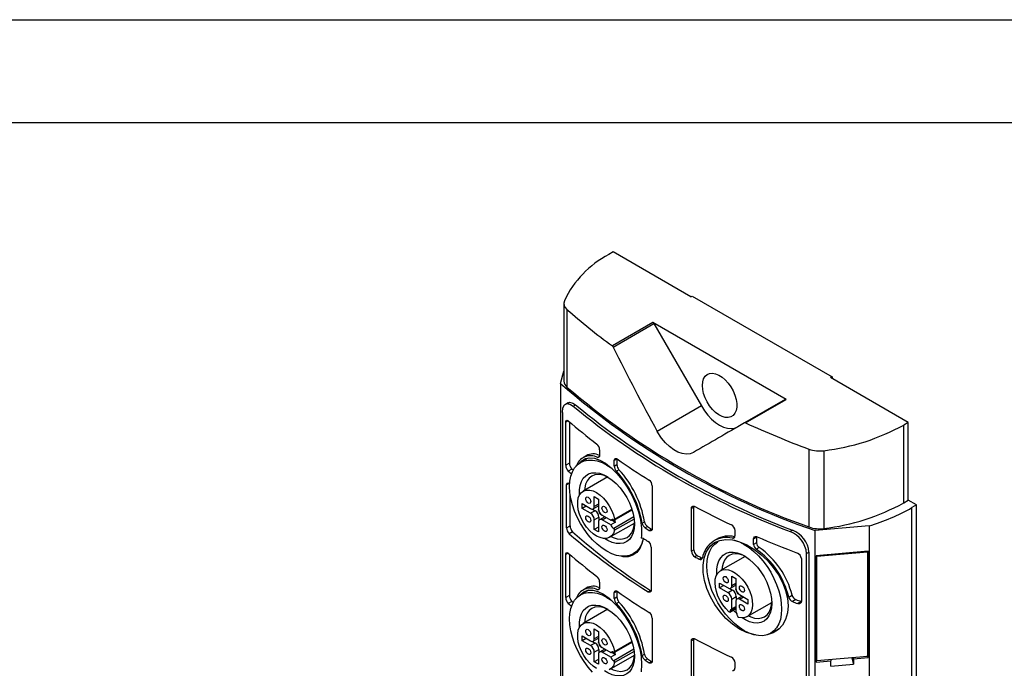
# Model space of a CAD drawing. Header units: millimetres. Extents: x 0 to 699, y 0 to 540.
# Tile 8 of 9: x 394 to 546, y 440 to 540. Entities that reach past the tile are written whole.
import ezdxf

# ---------------------------------------------------------------- set-up
doc = ezdxf.new("R2010")
doc.units = ezdxf.units.MM
doc.header["$LTSCALE"] = 2.5
doc.layers.add('TEXT', color=140, linetype='Continuous', lineweight=25)

msp = doc.modelspace()

# ---------------------------------------------------------------- linework, layer by layer
at = {"color": 7, "linetype": 'Continuous'}
msp.add_line((0.006, 539.757), (698.506, 539.757), dxfattribs=at)
for p, q in [((486.122, 503.926), (485.415, 503.518)), ((498.108, 497.007), (486.122, 503.926)), ((498.108, 497.007), (498.32, 497.129)), ((498.32, 497.129), (519.887, 484.679)), ((478.486, 496.015), (478.486, 484.012)), ((478.967, 495.074), (478.967, 483.071)), ((492.243, 493.045), (485.979, 489.429)), ((486.112, 489.26), (492.393, 492.886)), ((512.811, 481.171), (492.243, 493.045)), ((492.393, 492.886), (499.727, 480.183)), ((477.985, 483.636), (478.486, 485.515)), ((477.985, 483.636), (477.985, 394.552)), ((519.887, 484.679), (519.674, 484.557)), ((531.66, 477.637), (519.674, 484.557)), ((519.887, 484.679), (519.887, 484.434)), ((479.099, 480.656), (478.738, 480.447)), ((512.661, 481.186), (506.38, 477.56)), ((506.547, 477.555), (512.811, 481.171)), ((478.256, 479.165), (478.256, 397.87)), ((479.931, 480.132), (480.291, 480.34)), ((499.727, 480.183), (492.912, 476.249)), ((479.153, 477.873), (478.778, 477.657)), ((478.778, 471.043), (478.778, 477.657)), ((479.333, 477.745), (479.333, 471.363)), ((531.66, 477.637), (530.953, 477.229)), ((531.66, 465.634), (531.66, 477.637)), ((530.953, 465.226), (530.953, 477.229)), ((484.001, 473.406), (484.001, 472.55)), ((516.326, 473.507), (516.326, 461.504)), ((518.64, 473.275), (518.64, 461.272)), ((479.333, 471.363), (478.778, 471.043)), ((482.225, 472.14), (481.058, 471.466)), ((481.93, 472.489), (481.443, 472.208)), ((483.689, 472.236), (483.98, 472.405)), ((486.673, 471.977), (486.268, 471.743)), ((486.268, 470.887), (486.268, 471.743)), ((486.673, 471.977), (486.673, 471.121)), ((479.715, 470.441), (479.172, 470.127)), ((486.268, 470.887), (486.673, 471.121)), ((486.993, 470.339), (486.592, 470.107)), ((485.267, 469.22), (481.456, 467.02)), ((479.278, 468.212), (478.902, 467.995)), ((478.902, 461.381), (478.902, 467.995)), ((492.127, 467.859), (492.127, 461.245)), ((479.453, 461.699), (479.453, 466.559)), ((483.188, 466.184), (483.824, 465.816)), ((483.188, 464.673), (483.188, 466.184)), ((483.824, 465.816), (483.824, 464.306)), ((530.953, 465.226), (531.66, 465.634)), ((532.933, 464.9), (531.66, 465.634)), ((481.314, 465.102), (482.622, 464.346)), ((481.314, 464.367), (481.314, 465.102)), ((481.95, 464.734), (481.314, 464.367)), ((482.622, 463.612), (481.314, 464.367)), ((483.329, 464.02), (482.622, 463.612)), ((482.896, 464.27), (483.329, 464.02)), ((483.022, 464.307), (483.729, 464.715)), ((483.824, 465.041), (483.188, 464.673)), ((483.824, 464.101), (483.832, 464.189)), ((486.272, 462.573), (489.011, 464.154)), ((486.308, 462.709), (488.98, 464.251)), ((498.539, 464.572), (498.18, 464.365)), ((498.18, 457.751), (498.18, 464.365)), ((498.539, 457.958), (498.539, 464.572)), ((532.933, 464.9), (532.226, 464.491)), ((532.226, 375.407), (532.226, 464.491)), ((532.933, 375.815), (532.933, 464.9)), ((483.188, 462.632), (483.895, 463.04)), ((483.188, 461.121), (483.188, 462.632)), ((483.824, 462.264), (483.824, 460.754)), ((483.895, 463.04), (483.895, 462.54)), ((484.697, 463.039), (483.99, 462.631)), ((484.39, 463.326), (485.725, 462.555)), ((484.39, 462.591), (485.026, 462.958)), ((485.725, 461.82), (484.39, 462.591)), ((485.725, 462.555), (485.875, 462.641)), ((486.432, 462.228), (485.725, 461.82)), ((485.796, 462.596), (486.432, 462.228)), ((489.276, 463.064), (486.176, 461.275)), ((489.325, 462.735), (486.308, 460.993)), ((490.57, 462.108), (490.936, 462.32)), ((478.902, 461.381), (479.453, 461.699)), ((479.836, 460.778), (479.296, 460.466)), ((483.824, 461.489), (483.188, 461.121)), ((483.824, 460.754), (483.188, 461.121)), ((485.556, 459.918), (489.367, 462.118)), ((491.394, 461.57), (491.03, 461.36)), ((491.65, 460.97), (492.011, 461.178)), ((492.011, 461.178), (492.11, 461.136)), ((504.907, 460.983), (504.907, 460.127)), ((513.788, 461.002), (513.428, 460.794)), ((525.608, 461.675), (517.306, 460.937)), ((517.306, 371.852), (517.306, 460.937)), ((525.608, 461.675), (525.608, 372.59)), ((502.009, 459.588), (501.632, 459.37)), ((504.51, 459.764), (504.911, 459.995)), ((507.788, 459.674), (508.226, 459.926)), ((507.788, 458.818), (507.788, 459.674)), ((508.236, 460.025), (508.226, 459.926)), ((508.226, 459.926), (508.226, 459.071)), ((489.207, 457.349), (489.862, 457.727)), ((491.977, 458.399), (491.977, 451.785)), ((498.18, 457.751), (498.539, 457.958)), ((508.226, 459.071), (507.788, 458.818)), ((508.641, 458.344), (508.198, 458.088)), ((515.953, 457.402), (516.315, 457.611)), ((516.315, 457.611), (516.315, 376.259)), ((525.46, 457.783), (517.454, 457.071)), ((517.553, 456.998), (525.361, 457.692)), ((525.361, 457.692), (525.34, 457.772)), ((525.361, 457.692), (525.361, 441.525)), ((525.46, 441.37), (525.46, 457.783)), ((479.153, 457.46), (478.778, 457.243)), ((478.778, 450.629), (478.778, 457.243)), ((479.333, 457.332), (479.333, 450.949)), ((499.054, 457.112), (498.693, 456.904)), ((499.369, 456.546), (499.732, 456.756)), ((499.732, 456.756), (499.879, 456.707)), ((506.48, 456.974), (502.669, 454.773)), ((515.152, 456.659), (515.152, 450.045)), ((515.953, 376.05), (515.953, 457.402)), ((517.454, 457.071), (517.454, 440.659)), ((517.553, 456.998), (517.532, 457.078)), ((517.553, 440.831), (517.553, 456.998)), ((504.401, 453.938), (505.037, 453.57)), ((504.401, 452.427), (504.401, 453.938)), ((505.037, 453.57), (505.037, 452.06)), ((482.271, 451.753), (481.058, 451.052)), ((481.93, 452.076), (481.443, 451.794)), ((483.689, 451.823), (483.98, 451.991)), ((484.001, 452.992), (484.001, 452.136)), ((486.673, 451.563), (486.268, 451.329)), ((486.673, 451.563), (486.673, 450.707)), ((491.501, 451.51), (491.862, 451.718)), ((491.862, 451.718), (491.96, 451.677)), ((502.527, 452.856), (503.835, 452.1)), ((502.527, 452.121), (502.527, 452.856)), ((503.164, 452.488), (502.527, 452.121)), ((503.835, 451.365), (502.527, 452.121)), ((504.542, 451.774), (503.835, 451.365)), ((504.109, 452.024), (504.542, 451.774)), ((504.235, 452.061), (504.942, 452.469)), ((505.037, 452.794), (504.401, 452.427)), ((505.037, 451.855), (505.046, 451.943)), ((479.333, 450.949), (478.778, 450.629)), ((479.715, 450.027), (479.172, 449.714)), ((486.268, 450.474), (486.268, 451.329)), ((486.268, 450.474), (486.673, 450.707)), ((504.401, 450.386), (505.108, 450.794)), ((504.401, 448.844), (504.401, 450.386)), ((505.037, 450.018), (505.037, 448.476)), ((505.108, 450.794), (505.108, 450.294)), ((505.91, 450.793), (505.203, 450.385)), ((505.603, 451.08), (506.911, 450.325)), ((505.603, 450.345), (506.24, 450.712)), ((506.911, 449.59), (505.603, 450.345)), ((506.911, 450.325), (506.911, 449.59)), ((513.203, 450.682), (513.722, 450.982)), ((514.309, 450.306), (513.78, 450.001)), ((515.099, 450.014), (514.556, 449.701)), ((485.267, 448.806), (481.456, 446.606)), ((486.993, 449.925), (486.592, 449.694)), ((504.112, 448.379), (505.037, 448.913)), ((505.037, 448.976), (504.154, 448.466)), ((505.037, 449.211), (504.401, 448.844)), ((506.769, 447.672), (510.58, 449.872)), ((492.127, 447.446), (492.127, 440.832)), ((483.188, 445.77), (483.824, 445.403)), ((483.188, 444.26), (483.188, 445.77)), ((510.42, 445.103), (511.824, 445.914)), ((481.314, 444.688), (482.622, 443.933)), ((481.314, 443.953), (481.314, 444.688)), ((481.95, 444.321), (481.314, 443.953)), ((482.622, 443.198), (481.314, 443.953)), ((483.022, 443.893), (483.729, 444.302)), ((483.824, 444.627), (483.188, 444.26)), ((483.824, 445.403), (483.824, 443.892)), ((498.539, 444.159), (498.18, 443.951)), ((498.18, 437.337), (498.18, 443.951)), ((498.539, 437.545), (498.539, 444.159)), ((483.329, 443.606), (482.622, 443.198)), ((482.896, 443.856), (483.329, 443.606)), ((483.188, 442.218), (483.895, 442.626)), ((483.824, 443.688), (483.832, 443.776)), ((483.895, 442.626), (483.895, 442.126)), ((484.697, 442.625), (483.99, 442.217)), ((484.39, 442.912), (485.725, 442.141)), ((484.39, 442.178), (485.026, 442.545)), ((489.276, 442.651), (486.176, 440.861)), ((486.272, 442.159), (489.011, 443.741)), ((486.308, 442.296), (488.98, 443.838)), ((483.188, 440.708), (483.188, 442.218)), ((483.824, 441.075), (483.188, 440.708)), ((483.824, 441.851), (483.824, 440.34)), ((485.725, 441.407), (484.39, 442.178)), ((485.556, 439.504), (489.367, 441.705)), ((485.725, 442.141), (485.875, 442.228)), ((486.432, 441.815), (485.725, 441.407)), ((485.796, 442.182), (486.432, 441.815)), ((489.325, 442.321), (486.308, 440.579)), ((490.57, 441.695), (490.936, 441.906)), ((491.394, 441.156), (491.03, 440.946)), ((517.454, 441.201), (517.553, 440.831)), ((517.454, 440.659), (519.727, 440.861)), ((525.361, 441.525), (517.553, 440.831)), ((519.685, 441.02), (519.727, 440.861)), ((519.727, 440.044), (519.727, 440.861)), ((522.931, 441.309), (523.186, 440.352)), ((523.186, 441.168), (523.144, 441.328)), ((523.186, 441.168), (525.46, 441.37)), ((523.186, 441.168), (523.186, 440.352)), ((525.46, 441.37), (525.361, 441.741)), ((483.824, 440.34), (483.188, 440.708)), ((491.65, 440.556), (492.011, 440.765)), ((492.011, 440.765), (492.11, 440.723)), ((504.907, 440.569), (504.907, 439.713)), ((519.727, 440.044), (523.186, 440.352))]:
    msp.add_line(p, q)
at = {"flags": 128}
for points in [[(499.875, 483.331), (499.923, 483.883), (500.065, 484.359), (500.296, 484.744), (500.608, 485.021), (500.989, 485.182), (501.426, 485.222), (501.902, 485.137), (502.401, 484.932), (502.904, 484.613), (503.394, 484.193), (503.853, 483.687), (504.264, 483.112), (504.611, 482.49), (504.884, 481.843), (505.071, 481.194), (505.167, 480.568), (505.167, 479.985), (505.071, 479.469), (504.884, 479.037), (504.611, 478.704), (504.264, 478.484), (503.853, 478.383), (503.394, 478.406), (502.904, 478.552), (502.401, 478.815), (501.902, 479.185), (501.426, 479.651), (500.989, 480.194), (500.608, 480.795), (500.296, 481.433), (500.065, 482.083), (499.923, 482.724), (499.875, 483.331)], [(478.256, 479.165), (478.346, 479.874), (478.605, 480.345), (479.01, 480.531), (479.526, 480.407), (479.931, 480.132)], [(479.117, 480.622), (479.37, 480.739), (479.887, 480.615), (480.291, 480.34)], [(499.727, 480.183), (500.2, 479.445), (500.729, 478.764), (501.303, 478.158), (501.908, 477.642), (502.527, 477.228), (503.147, 476.926), (503.751, 476.745), (504.325, 476.688), (504.855, 476.757), (505.327, 476.951)], [(478.778, 477.657), (478.8, 477.824), (478.861, 477.935), (478.957, 477.979), (479.078, 477.95), (479.172, 477.884)], [(498.512, 473.016), (497.988, 472.806), (497.4, 472.739), (496.767, 472.819), (496.107, 473.044), (495.439, 473.409), (494.783, 473.901), (494.158, 474.508), (493.578, 475.211), (492.912, 476.249)], [(485.132, 457.753), (484.38, 458.244), (483.641, 458.841), (482.927, 459.533), (482.251, 460.308), (481.624, 461.153), (481.057, 462.054), (480.56, 462.996), (480.141, 463.961), (479.808, 464.935), (479.566, 465.899), (479.419, 466.837), (479.369, 467.734), (479.419, 468.575), (479.566, 469.344), (479.808, 470.028), (480.141, 470.616), (480.56, 471.098), (481.057, 471.466), (481.624, 471.712), (482.251, 471.834), (482.927, 471.829), (483.641, 471.697), (484.38, 471.44), (485.132, 471.062), (485.885, 470.571), (485.938, 470.532)], [(480.995, 471.398), (481.244, 471.698), (481.807, 472.05), (482.475, 472.193), (483.224, 472.121), (484.045, 471.831), (484.908, 471.334), (485.789, 470.642), (486.664, 469.774), (487.498, 468.762), (488.274, 467.628), (488.96, 466.412), (489.541, 465.139), (489.993, 463.848), (490.306, 462.571), (490.467, 461.345), (490.473, 460.201), (490.432, 459.788)], [(484.001, 472.55), (483.977, 472.38), (483.908, 472.265), (483.802, 472.218), (483.689, 472.236)], [(486.268, 471.743), (486.293, 471.914), (486.364, 472.03), (486.475, 472.079), (486.613, 472.056), (486.713, 472)], [(480.904, 466.447), (480.902, 466.475), (480.902, 467.225), (481.001, 467.909), (481.197, 468.511), (481.485, 469.017), (481.859, 469.414), (482.31, 469.695), (482.826, 469.851), (483.397, 469.88), (484.008, 469.781), (484.646, 469.555), (485.295, 469.209), (485.94, 468.751), (486.566, 468.191), (487.159, 467.542), (487.704, 466.819), (488.189, 466.04), (488.602, 465.223), (488.934, 464.387), (489.177, 463.551), (489.325, 462.735), (489.375, 461.958), (489.375, 461.958)], [(478.902, 467.995), (478.923, 468.162), (478.985, 468.274), (479.081, 468.318), (479.202, 468.288), (479.296, 468.223)], [(479.296, 468.223), (479.375, 468.155), (479.381, 468.15)], [(485.329, 469.188), (484.911, 469.379), (484.322, 469.556), (483.763, 469.612), (483.246, 469.544), (482.786, 469.356), (482.393, 469.051), (482.076, 468.637), (481.844, 468.125), (481.703, 467.527), (481.663, 467.139)], [(486.308, 460.993), (486.123, 460.517), (485.847, 460.142), (485.49, 459.882), (485.065, 459.746), (484.586, 459.738), (484.07, 459.859), (483.535, 460.105), (482.998, 460.466), (482.479, 460.931), (481.996, 461.483), (481.564, 462.104), (481.2, 462.772), (480.915, 463.464), (480.719, 464.156), (480.619, 464.824), (480.619, 465.446), (480.719, 465.999), (480.915, 466.466), (481.2, 466.829), (481.564, 467.076), (481.996, 467.198), (482.479, 467.192), (482.998, 467.058), (483.535, 466.8), (484.07, 466.427), (484.586, 465.952), (485.065, 465.391), (485.49, 464.764), (485.847, 464.093), (486.123, 463.4), (486.308, 462.709)], [(482.254, 465.187), (482.106, 465.308), (481.979, 465.478), (481.895, 465.672), (481.865, 465.861), (481.895, 466.016), (481.979, 466.113), (482.106, 466.137), (482.254, 466.086), (482.403, 465.966), (482.529, 465.795), (482.614, 465.601), (482.643, 465.412), (482.614, 465.257), (482.529, 465.16), (482.403, 465.136), (482.254, 465.187)], [(484.758, 463.742), (484.609, 463.863), (484.483, 464.033), (484.398, 464.227), (484.369, 464.416), (484.398, 464.571), (484.483, 464.668), (484.609, 464.692), (484.758, 464.641), (484.906, 464.521), (485.033, 464.35), (485.117, 464.156), (485.146, 463.967), (485.117, 463.812), (485.033, 463.715), (484.906, 463.691), (484.758, 463.742)], [(498.18, 464.365), (498.209, 464.539), (498.292, 464.661), (498.42, 464.72), (498.58, 464.708), (498.693, 464.661)], [(498.552, 464.692), (498.551, 464.691), (498.539, 464.572)], [(482.254, 462.297), (482.106, 462.417), (481.979, 462.587), (481.895, 462.782), (481.865, 462.971), (481.895, 463.125), (481.979, 463.222), (482.106, 463.247), (482.254, 463.195), (482.403, 463.075), (482.529, 462.905), (482.614, 462.71), (482.643, 462.521), (482.614, 462.367), (482.529, 462.27), (482.403, 462.245), (482.254, 462.297)], [(484.823, 463.076), (484.783, 463.071), (484.697, 463.039)], [(485.763, 460.038), (486.119, 459.878), (486.708, 459.701), (487.267, 459.646), (487.784, 459.713), (488.244, 459.901), (488.638, 460.206), (488.954, 460.62), (489.186, 461.132), (489.327, 461.731), (489.37, 462.187)], [(486.308, 462.709), (486.313, 462.67), (486.31, 462.635), (486.301, 462.605), (486.285, 462.583), (486.263, 462.569), (486.237, 462.564), (486.207, 462.567), (486.176, 462.58)], [(484.758, 460.852), (484.609, 460.972), (484.483, 461.142), (484.398, 461.337), (484.369, 461.525), (484.398, 461.68), (484.483, 461.777), (484.609, 461.802), (484.758, 461.75), (484.906, 461.63), (485.033, 461.46), (485.117, 461.265), (485.146, 461.076), (485.117, 460.922), (485.033, 460.825), (484.906, 460.8), (484.758, 460.852)], [(489.375, 461.958), (489.325, 461.239), (489.177, 460.594), (488.934, 460.039), (488.602, 459.586), (488.189, 459.246), (487.704, 459.027), (487.159, 458.934), (486.566, 458.969), (485.94, 459.132), (485.295, 459.418), (484.784, 459.726)], [(492.127, 461.245), (492.1, 461.073), (492.023, 460.953), (491.903, 460.9), (491.755, 460.918), (491.65, 460.97)], [(490.762, 459.734), (490.699, 459.472), (490.457, 458.787), (490.123, 458.199), (489.704, 457.717), (489.207, 457.35), (488.641, 457.103), (488.014, 456.981), (487.338, 456.986), (486.624, 457.119), (485.885, 457.376), (485.132, 457.753)], [(490.743, 459.734), (490.594, 459.04), (490.233, 458.21), (489.75, 457.582), (489.133, 457.138), (488.438, 456.918), (487.648, 456.917), (487.34, 456.998)], [(500.441, 457.613), (501.085, 458.56), (501.762, 459.098), (502.571, 459.441), (503.498, 459.578), (504.514, 459.508), (505.598, 459.23), (506.712, 458.754), (507.826, 458.094), (508.906, 457.271), (509.91, 456.316), (510.821, 455.247), (511.599, 454.109), (512.235, 452.915), (512.705, 451.706), (512.998, 450.505), (513.103, 449.337), (513.015, 448.244), (512.729, 447.244), (512.259, 446.383), (511.61, 445.683), (510.812, 445.17), (509.889, 444.864), (509.818, 444.857)], [(506.345, 445.507), (505.593, 445.998), (504.854, 446.595), (504.14, 447.286), (503.464, 448.062), (502.837, 448.907), (502.27, 449.808), (501.773, 450.75), (501.355, 451.715), (501.021, 452.688), (500.779, 453.653), (500.632, 454.591), (500.583, 455.488), (500.632, 456.329), (500.779, 457.097), (501.021, 457.782), (501.355, 458.37), (501.773, 458.852), (502.27, 459.22), (502.271, 459.22)], [(504.764, 459.474), (504.854, 459.451), (505.593, 459.194), (506.345, 458.816), (507.098, 458.325), (507.837, 457.728), (508.551, 457.037), (509.227, 456.261), (509.854, 455.416), (510.42, 454.515), (510.918, 453.573), (511.336, 452.608), (511.67, 451.635), (511.912, 450.67), (512.059, 449.732), (512.108, 448.835), (512.059, 447.994), (511.912, 447.226), (511.67, 446.541), (511.336, 445.953), (510.918, 445.471), (510.42, 445.103), (509.854, 444.857), (509.227, 444.735), (508.551, 444.74), (507.837, 444.872), (507.098, 445.129), (506.345, 445.507), (506.345, 445.507)], [(507.788, 459.674), (507.819, 459.848), (507.909, 459.975), (508.048, 460.041), (508.222, 460.04), (508.35, 459.998)], [(508.07, 444.863), (507.798, 444.895), (506.692, 445.23), (505.593, 445.766), (504.524, 446.488), (503.518, 447.376), (502.597, 448.402), (501.788, 449.539), (501.108, 450.752), (500.577, 452.005), (500.205, 453.261), (500.004, 454.484), (499.975, 455.639), (500.123, 456.691), (500.441, 457.613)], [(502.117, 454.201), (502.115, 454.229), (502.115, 454.979), (502.214, 455.663), (502.41, 456.265), (502.699, 456.77), (503.072, 457.168), (503.523, 457.449), (504.039, 457.605), (504.61, 457.634), (505.221, 457.535), (505.859, 457.309), (506.508, 456.963), (507.153, 456.505), (507.78, 455.944), (508.372, 455.296), (508.917, 454.573), (509.402, 453.794), (509.816, 452.977), (510.148, 452.14), (510.39, 451.305), (510.538, 450.489), (510.588, 449.712), (510.588, 449.712)], [(478.778, 457.243), (478.8, 457.411), (478.861, 457.522), (478.957, 457.566), (479.078, 457.536), (479.172, 457.471)], [(506.542, 456.942), (506.125, 457.133), (505.536, 457.31), (504.976, 457.365), (504.46, 457.298), (503.999, 457.11), (503.606, 456.805), (503.289, 456.391), (503.058, 455.879), (502.916, 455.281), (502.877, 454.893)], [(503.976, 448.416), (503.471, 448.922), (503.009, 449.507), (502.605, 450.152), (502.275, 450.833), (502.029, 451.528), (501.875, 452.213), (501.82, 452.863), (501.865, 453.457), (502.008, 453.974), (502.245, 454.395), (502.566, 454.708), (502.963, 454.9), (503.419, 454.965), (503.921, 454.902), (504.45, 454.711), (504.988, 454.401), (505.517, 453.98), (506.019, 453.465), (506.476, 452.872), (506.872, 452.222), (507.194, 451.538), (507.43, 450.843), (507.573, 450.161), (507.618, 449.516), (507.563, 448.93), (507.41, 448.422), (507.163, 448.011), (506.833, 447.711), (506.43, 447.532), (505.967, 447.48), (505.462, 447.558)], [(503.468, 452.941), (503.319, 453.061), (503.193, 453.232), (503.108, 453.426), (503.079, 453.615), (503.108, 453.77), (503.193, 453.867), (503.319, 453.891), (503.468, 453.84), (503.616, 453.719), (503.743, 453.549), (503.827, 453.355), (503.856, 453.166), (503.827, 453.011), (503.743, 452.914), (503.616, 452.89), (503.468, 452.941)], [(481.038, 451.077), (481.04, 451.081), (481.577, 451.524), (482.218, 451.753), (482.946, 451.758), (483.744, 451.547), (484.586, 451.128), (485.454, 450.513), (486.321, 449.722), (487.165, 448.776), (487.96, 447.7), (488.682, 446.522), (489.307, 445.273), (489.816, 443.988), (490.19, 442.702), (490.417, 441.45), (490.489, 440.267), (490.405, 439.185)], [(484.001, 452.136), (483.977, 451.967), (483.908, 451.852), (483.802, 451.804), (483.689, 451.823)], [(486.268, 451.329), (486.293, 451.5), (486.364, 451.616), (486.475, 451.666), (486.613, 451.642), (486.713, 451.586)], [(491.977, 451.785), (491.95, 451.612), (491.873, 451.492), (491.753, 451.439), (491.606, 451.458), (491.501, 451.51)], [(505.971, 451.496), (505.822, 451.616), (505.696, 451.787), (505.611, 451.981), (505.582, 452.17), (505.611, 452.325), (505.696, 452.422), (505.822, 452.446), (505.971, 452.394), (506.12, 452.274), (506.246, 452.104), (506.33, 451.91), (506.36, 451.721), (506.33, 451.566), (506.246, 451.469), (506.12, 451.445), (505.971, 451.496)], [(482.927, 439.119), (482.251, 439.894), (481.624, 440.74), (481.057, 441.641), (480.56, 442.582), (480.141, 443.548), (479.808, 444.521), (479.566, 445.485), (479.419, 446.424), (479.369, 447.321), (479.419, 448.161), (479.566, 448.93), (479.808, 449.614), (480.141, 450.203), (480.56, 450.685), (481.057, 451.052), (481.624, 451.299), (482.251, 451.421), (482.927, 451.415), (483.641, 451.283), (484.38, 451.026), (485.132, 450.649), (485.885, 450.158), (485.903, 450.144)], [(503.468, 450.051), (503.319, 450.171), (503.193, 450.341), (503.108, 450.535), (503.079, 450.724), (503.108, 450.879), (503.193, 450.976), (503.319, 451.001), (503.468, 450.949), (503.616, 450.829), (503.743, 450.659), (503.827, 450.464), (503.856, 450.275), (503.827, 450.121), (503.743, 450.024), (503.616, 449.999), (503.468, 450.051)], [(506.036, 450.83), (505.996, 450.824), (505.91, 450.793)], [(515.152, 450.045), (515.119, 449.871), (515.025, 449.741), (514.88, 449.669), (514.698, 449.663), (514.556, 449.701)], [(480.904, 446.034), (480.902, 446.061), (480.902, 446.811), (481.001, 447.495), (481.197, 448.097), (481.485, 448.603), (481.859, 449.001), (482.31, 449.281), (482.826, 449.438), (483.397, 449.467), (484.008, 449.367), (484.646, 449.142), (485.295, 448.796), (485.94, 448.337), (486.566, 447.777), (487.159, 447.128), (487.704, 446.406), (488.189, 445.627), (488.602, 444.809), (488.934, 443.973), (489.177, 443.137), (489.325, 442.321), (489.375, 441.545), (489.375, 441.545)], [(485.329, 448.775), (484.911, 448.966), (484.322, 449.143), (483.763, 449.198), (483.246, 449.131), (482.786, 448.942), (482.393, 448.638), (482.076, 448.224), (481.844, 447.712), (481.703, 447.113), (481.663, 446.726)], [(504.154, 448.466), (504.149, 448.432), (504.138, 448.405), (504.12, 448.384), (504.097, 448.373), (504.069, 448.37), (504.039, 448.377), (504.008, 448.392), (503.976, 448.416)], [(505.242, 448.068), (505.221, 448.086), (504.626, 448.676)], [(505.971, 448.606), (505.822, 448.726), (505.696, 448.896), (505.611, 449.09), (505.582, 449.279), (505.611, 449.434), (505.696, 449.531), (505.822, 449.556), (505.971, 449.504), (506.12, 449.384), (506.246, 449.214), (506.33, 449.019), (506.36, 448.83), (506.33, 448.676), (506.246, 448.579), (506.12, 448.554), (505.971, 448.606)], [(510.588, 449.712), (510.538, 448.993), (510.39, 448.348), (510.148, 447.793), (509.816, 447.34), (509.402, 446.999), (508.917, 446.78), (508.372, 446.687), (507.78, 446.723), (507.153, 446.886), (506.508, 447.172), (505.997, 447.48)], [(506.976, 447.792), (507.332, 447.632), (507.921, 447.455), (508.481, 447.4), (508.997, 447.467), (509.458, 447.655), (509.851, 447.96), (510.167, 448.374), (510.399, 448.886), (510.541, 449.485), (510.584, 449.941)], [(483.535, 439.691), (482.998, 440.052), (482.479, 440.517), (481.996, 441.07), (481.564, 441.69), (481.2, 442.358), (480.915, 443.05), (480.719, 443.742), (480.619, 444.411), (480.619, 445.032), (480.719, 445.586), (480.915, 446.052), (481.2, 446.415), (481.564, 446.662), (481.996, 446.785), (482.479, 446.779), (482.998, 446.644), (483.535, 446.386), (484.07, 446.013), (484.586, 445.538), (485.065, 444.978), (485.49, 444.351), (485.847, 443.679), (486.123, 442.986), (486.308, 442.296)], [(482.254, 444.774), (482.106, 444.894), (481.979, 445.064), (481.895, 445.259), (481.865, 445.448), (481.895, 445.602), (481.979, 445.699), (482.106, 445.724), (482.254, 445.672), (482.403, 445.552), (482.529, 445.382), (482.614, 445.187), (482.643, 444.999), (482.614, 444.844), (482.529, 444.747), (482.403, 444.722), (482.254, 444.774)], [(484.758, 443.329), (484.609, 443.449), (484.483, 443.619), (484.398, 443.814), (484.369, 444.002), (484.398, 444.157), (484.483, 444.254), (484.609, 444.279), (484.758, 444.227), (484.906, 444.107), (485.033, 443.937), (485.117, 443.742), (485.146, 443.553), (485.117, 443.399), (485.033, 443.302), (484.906, 443.277), (484.758, 443.329)], [(498.18, 443.951), (498.209, 444.125), (498.292, 444.248), (498.42, 444.306), (498.58, 444.294), (498.693, 444.248)], [(498.56, 444.296), (498.551, 444.277), (498.539, 444.159)], [(482.254, 441.883), (482.106, 442.003), (481.979, 442.174), (481.895, 442.368), (481.865, 442.557), (481.895, 442.712), (481.979, 442.809), (482.106, 442.833), (482.254, 442.782), (482.403, 442.661), (482.529, 442.491), (482.614, 442.297), (482.643, 442.108), (482.614, 441.953), (482.529, 441.856), (482.403, 441.832), (482.254, 441.883)], [(484.823, 442.662), (484.783, 442.657), (484.697, 442.625)], [(484.758, 440.438), (484.609, 440.558), (484.483, 440.729), (484.398, 440.923), (484.369, 441.112), (484.398, 441.267), (484.483, 441.364), (484.609, 441.388), (484.758, 441.337), (484.906, 441.216), (485.033, 441.046), (485.117, 440.852), (485.146, 440.663), (485.117, 440.508), (485.033, 440.411), (484.906, 440.387), (484.758, 440.438)], [(489.375, 441.545), (489.325, 440.826), (489.177, 440.181), (488.934, 439.625), (488.602, 439.172), (488.189, 438.832), (487.704, 438.613), (487.159, 438.52), (486.566, 438.555), (485.94, 438.718), (485.295, 439.005), (484.784, 439.312)], [(485.763, 439.624), (486.119, 439.464), (486.708, 439.288), (487.267, 439.232), (487.784, 439.3), (488.244, 439.488), (488.638, 439.793), (488.954, 440.206), (489.186, 440.719), (489.327, 441.317), (489.37, 441.774)], [(486.308, 442.296), (486.313, 442.257), (486.31, 442.221), (486.301, 442.192), (486.285, 442.17), (486.263, 442.155), (486.237, 442.15), (486.207, 442.154), (486.176, 442.167)], [(486.308, 440.579), (486.123, 440.103), (485.847, 439.729), (485.49, 439.469)], [(492.127, 440.832), (492.1, 440.659), (492.023, 440.539), (491.903, 440.486), (491.755, 440.505), (491.65, 440.556)]]:
    msp.add_lwpolyline(points, dxfattribs=at)
for centre, radius, start, end in [((492.466, 489.868), 15.363, 117.31727, 154.79683), ((479.664, 496.012), 1.169, 160.12325, 233.39975), ((539.75, 563.395), 91.446, 228.34138, 233.98398), ((492.014, 492.677), 0.433, 28.85562, 58.04533), ((485.706, 489.077), 0.445, 24.32717, 52.1806), ((555.599, 572.676), 118.118, 228.92196, 251.08342), ((479.764, 484.072), 1.28, 182.70553, 231.48215), ((555.769, 572.968), 118.237, 229.49196, 250.51342), ((512.723, 481.048), 0.151, 54.38183, 114.31393), ((554.937, 571.38), 118.119, 230.57949, 249.42589), ((556.075, 572.935), 119.654, 230.70143, 249.30394), ((538.935, 546.815), 91.231, 229.07463, 232.63914), ((506.459, 477.403), 0.175, 59.84489, 116.82334), ((568.225, 612.719), 148.571, 245.47211, 249.55456), ((514.604, 506.986), 33.952, 276.82762, 298.78495), ((482.778, 473.373), 1.223, 1.53388, 49.45027), ((482.999, 470.681), 2.099, 61.84178, 120.5805), ((517.958, 478.117), 4.89, 250.51185, 278.02463), ((480.683, 471.383), 1.35, 180.84631, 224.24823), ((482.621, 470.152), 2.342, 62.87754, 163.53371), ((548.566, 559.954), 107.526, 234.8835, 238.04033), ((480.101, 471.07), 1.324, 181.15991, 225.40305), ((536.351, 536.008), 87.234, 229.04451, 229.49523), ((530.739, 526.559), 75.846, 227.72242, 227.93096), ((487.491, 470.938), 1.224, 182.37367, 222.7376), ((474.998, 459.354), 15.813, 10.02995, 42.8461), ((487.916, 471.173), 1.244, 182.40274, 222.09699), ((475.135, 459.53), 16.045, 10.01212, 42.35026), ((491.029, 467.82), 1.099, 2.02271, 55.56224), ((514.604, 494.983), 33.952, 276.82762, 298.78495), ((482.843, 464.617), 0.349, 230.79671, 9.21404), ((482.667, 462.984), 1.229, 2.60548, 57.39452), ((483.586, 464.96), 0.283, 300.29927, 327.13883), ((485.052, 464.362), 1.229, 182.60548, 237.39452), ((484.619, 464.116), 0.795, 181.05826, 245.84343), ((560.878, 581.281), 132.163, 241.93227, 244.68341), ((516.554, 492.127), 31.769, 286.55761, 299.5566), ((481.96, 462.576), 1.229, 2.60548, 57.39452), ((484.169, 462.32), 0.349, 50.79671, 189.21404), ((485.966, 462.295), 0.355, 53.70179, 132.74372), ((487.434, 462.686), 1.102, 183.94924, 204.53115), ((492.067, 462.496), 1.145, 188.86183, 233.99611), ((480.222, 461.408), 1.32, 181.1659, 225.51727), ((480.799, 461.719), 1.346, 180.852, 224.37683), ((538.478, 526.111), 87.791, 228.09005, 237.92844), ((486.855, 462.294), 1.226, 202.77125, 236.33153), ((486.02, 461.029), 0.29, 352.79593, 57.58386), ((491.694, 462.284), 1.138, 188.91195, 234.32519), ((550.997, 556.005), 112.043, 237.64158, 238.01616), ((545.643, 546.352), 100.653, 237.38607, 237.80214), ((503.929, 460.932), 0.98, 2.96188, 63.75363), ((512.043, 457.127), 3.92, 4.02498, 69.30418), ((512.406, 457.335), 3.919, 4.03374, 69.34983), ((517.958, 466.113), 4.89, 250.51185, 278.02463), ((543.861, 535.653), 99.105, 229.34701, 238.10736), ((490.546, 459.454), 0.353, 53.6485, 108.72901), ((550.766, 553.842), 111.61, 237.47378, 237.92664), ((490.877, 458.36), 1.101, 2.01286, 55.45721), ((503.588, 456.115), 3.763, 75.82808, 170.52355), ((503.933, 456.348), 3.764, 76.03409, 120.70527), ((504.579, 460.087), 0.331, 257.83028, 6.96468), ((568.462, 597.963), 150.491, 246.45691, 249.01002), ((499.205, 457.793), 1.026, 182.36096, 240.05409), ((499.563, 458.002), 1.025, 182.45714, 240.21258), ((508.749, 458.878), 0.963, 183.54376, 235.06472), ((500.775, 447.676), 12.787, 13.59619, 54.5135), ((509.182, 459.134), 0.958, 183.81105, 235.63045), ((501.406, 447.915), 12.693, 13.98305, 55.24971), ((538.935, 526.402), 91.231, 229.07463, 232.63914), ((558.679, 569.312), 127.412, 241.91339, 242.2572), ((553.323, 559.655), 116.018, 242.11057, 242.48904), ((499.565, 456.797), 0.318, 231.93367, 348.82478), ((514.236, 456.597), 0.918, 3.84283, 69.59406), ((482.778, 452.959), 1.223, 1.53388, 49.45027), ((482.621, 449.739), 2.342, 62.87754, 163.53371), ((482.999, 450.267), 2.099, 61.84178, 120.5805), ((548.566, 539.541), 107.526, 234.8835, 238.04033), ((504.056, 452.371), 0.349, 230.79671, 9.21404), ((503.88, 450.738), 1.229, 2.60548, 57.39452), ((504.799, 452.713), 0.283, 300.29927, 327.13883), ((506.266, 452.116), 1.229, 182.60548, 237.39452), ((505.832, 451.87), 0.795, 181.05826, 245.84343), ((480.101, 450.656), 1.324, 181.15991, 225.40305), ((480.683, 450.969), 1.35, 180.84631, 224.24823), ((530.739, 506.146), 75.846, 227.72242, 227.93096), ((487.491, 450.524), 1.224, 182.37367, 222.7376), ((487.916, 450.76), 1.244, 182.40274, 222.09699), ((503.173, 450.33), 1.229, 2.60548, 57.39452), ((505.382, 450.074), 0.349, 50.79671, 189.21404), ((514.153, 450.901), 0.975, 193.00221, 247.51881), ((514.662, 451.206), 0.966, 193.41067, 248.58601), ((570.223, 594.682), 155.302, 248.68815, 248.99499), ((564.621, 585.123), 143.899, 249.53532, 249.87057), ((536.351, 515.594), 87.234, 229.04451, 229.49523), ((474.998, 438.941), 15.813, 10.02995, 42.8461), ((475.135, 439.117), 16.045, 10.01212, 42.35026), ((504.506, 448.505), 0.355, 107.2699, 186.30172), ((504.061, 447.735), 1.226, 3.66981, 37.22801), ((491.029, 447.407), 1.099, 2.02271, 55.56224), ((505.575, 447.825), 0.29, 182.41517, 247.2052), ((482.843, 444.204), 0.349, 230.79671, 9.21404), ((483.586, 444.546), 0.283, 300.29927, 327.13883), ((560.878, 560.867), 132.163, 241.93227, 244.68341), ((481.96, 442.162), 1.229, 2.60548, 57.39452), ((482.667, 442.571), 1.229, 2.60548, 57.39452), ((485.052, 443.948), 1.229, 182.60548, 237.39452), ((484.619, 443.703), 0.795, 181.05826, 245.84343), ((484.169, 441.907), 0.349, 50.79671, 189.21404), ((485.966, 441.881), 0.355, 53.70179, 132.74372), ((486.855, 441.881), 1.226, 202.77125, 236.33153), ((486.02, 440.616), 0.29, 352.79593, 57.58386), ((487.434, 442.272), 1.102, 183.94924, 204.53115), ((491.694, 441.871), 1.138, 188.91195, 234.32519), ((492.067, 442.082), 1.145, 188.86183, 233.99611), ((550.997, 535.591), 112.043, 237.64158, 238.01616), ((545.643, 525.938), 100.653, 237.38607, 237.80214), ((503.929, 440.518), 0.98, 2.96188, 63.75363), ((504.579, 439.673), 0.331, 257.83028, 6.96468)]:
    msp.add_arc(centre, radius, start, end)
for major_axis, ratio, start_param, end_param in [((-89.17, 154.438), 0.5773347, 1.4568558, 1.5393484), ((126.1, 72.808), 0.0000702, 2.2422541, 2.3247468)]:
    msp.add_ellipse((584.834, 522.849), major_axis=major_axis, ratio=ratio, start_param=start_param, end_param=end_param)
at = {"layer": 'TEXT'}
msp.add_line((15.875, 523.875), (682.625, 523.875), dxfattribs=at)

doc.saveas('drawing.dxf')
